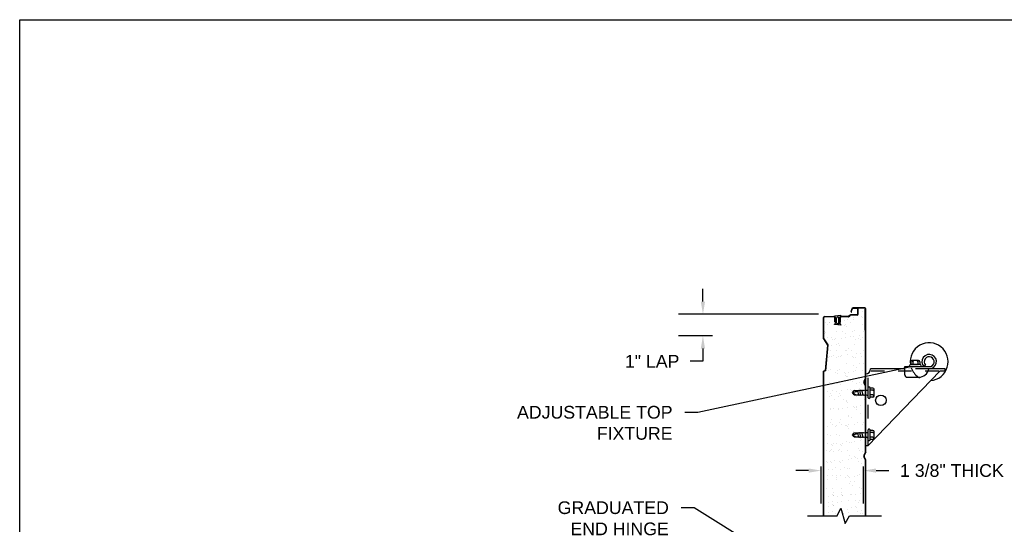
# Model space of a CAD drawing. Header units: inches. Extents: x 168.8 to 189.1, y 234.4 to 247.7.
# Tile 3 of 6: x 168.8 to 176.1, y 243.5 to 247.2. Entities that reach past the tile are written whole.
import ezdxf
from ezdxf import colors
from ezdxf.entities.mleader import LeaderData, LeaderLine
from ezdxf.math import Vec2, Vec3

# ---------------------------------------------------------------- set-up
doc = ezdxf.new("R2010")
doc.units = ezdxf.units.IN
doc.header["$LTSCALE"] = 0.25
doc.header["$MEASUREMENT"] = 0
doc.linetypes.add('HIDDEN2', pattern=[0.1875, 0.125, -0.0625])
doc.linetypes.add('HIDDEN3', pattern=[0.09375, 0.0625, -0.03125])
doc.layers.add('594', color=7, linetype='Continuous')
doc.layers.add('ANNOTATIONS', color=1, linetype='Continuous')
doc.styles.add('ARIAL', font='arial.ttf', dxfattribs={"height": 0.09375})
doc.styles.get("Standard").update_dxf_attribs({"font": 'romans.shx'})
doc.dimstyles.new('DIMSTYLE_5', dxfattribs={"dimtxt": 0.0625, "dimasz": 0.15, "dimexe": 0.18, "dimexo": 0.0625, "dimgap": 0.09, "dimtad": 0, "dimtih": 1, "dimtoh": 1, "dimdec": 5, "dimlfac": 8, "dimzin": 4, "dimdsep": 46, "dimtxsty": 'Standard', "dimcen": 0.09, "dimadec": 0, "dimazin": 0, "dimtp": 0.03125, "dimtm": 0.03125, "dimtfac": 1, "dimtdec": 5, "dimtofl": 0, "dimtmove": 0, "dimatfit": 3, "dimfxl": 1, "dimtolj": 1, "dimtzin": 4, "dimarcsym": 0})
doc.dimstyles.new('STANDARD$0', dxfattribs={"dimtxt": 0.09375, "dimasz": 0.09375, "dimexe": 0.03125, "dimexo": 0.046875, "dimgap": 0.09, "dimtad": 0, "dimtih": 1, "dimtoh": 1, "dimdec": 4, "dimzin": 0, "dimdsep": 46, "dimtxsty": 'ARIAL', "dimcen": 0.09, "dimadec": 0, "dimazin": 0, "dimtfac": 1, "dimtdec": 4, "dimtofl": 0, "dimtmove": 0, "dimatfit": 1, "dimfxl": 1, "dimtolj": 1, "dimtzin": 0, "dimarcsym": 0})

# ---------------------------------------------------------------- blocks, each defined once
blk = doc.blocks.new('*D13')
at = {"layer": 'ANNOTATIONS', "color": 0, "lineweight": -2, "transparency": 16777216}
for p, q in [((173.8232, 245.0993), (173.8232, 245.1931)), ((174.678, 245.0056), (173.6432, 245.0056)), ((173.8945, 244.8464), (173.6432, 244.8464)), ((173.8232, 244.7526), (173.8232, 244.6589)), ((173.8232, 244.6589), (173.7295, 244.6589))]:
    blk.add_line(p, q, dxfattribs=at)
at = {"layer": 'ANNOTATIONS', "color": 0, "transparency": 16777216}
for points in [[(173.8076, 245.0993), (173.8389, 245.0993), (173.8232, 245.0056)], [(173.8076, 244.7526), (173.8389, 244.7526), (173.8232, 244.8464)]]:
    blk.add_solid(points, dxfattribs=at)
at = {"layer": 'defpoints', "color": 0, "transparency": 16777216}
for p in [(174.7405, 245.0056), (173.8232, 244.8464), (173.957, 244.8464)]:
    blk.add_point(p, dxfattribs=at)
at = {"layer": 'ANNOTATIONS', "color": 0, "transparency": 16777216, "insert": (173.4478, 244.6589), "char_height": 0.09375, "attachment_point": 5, "style": 'ARIAL'}
blk.add_mtext('\\A1;1" LAP', dxfattribs=at)
blk = doc.blocks.new('*D14')
at = {"layer": 'ANNOTATIONS', "color": 0, "lineweight": -2, "transparency": 16777216}
for p, q in [((174.6976, 243.6092), (174.6976, 243.8826)), ((175.0101, 243.6092), (175.0101, 243.8826)), ((174.6039, 243.8513), (174.5101, 243.8513)), ((175.1039, 243.8513), (175.1976, 243.8513))]:
    blk.add_line(p, q, dxfattribs=at)
at = {"layer": 'ANNOTATIONS', "color": 0, "transparency": 16777216}
for points in [[(174.6039, 243.867), (174.6039, 243.8357), (174.6976, 243.8513)], [(175.1039, 243.867), (175.1039, 243.8357), (175.0101, 243.8513)]]:
    blk.add_solid(points, dxfattribs=at)
at = {"layer": 'defpoints', "color": 0, "transparency": 16777216}
for p in [(175.0101, 243.8513), (174.6976, 243.5623), (175.0101, 243.5623)]:
    blk.add_point(p, dxfattribs=at)
at = {"layer": 'ANNOTATIONS', "color": 0, "transparency": 16777216, "insert": (175.6639, 243.8513), "char_height": 0.09375, "attachment_point": 5, "style": 'ARIAL'}
blk.add_mtext('\\A1;1 3/8" THICK', dxfattribs=at)

msp = doc.modelspace()

# ---------------------------------------------------------------- linework, layer by layer
at = {"layer": '594'}
for p, q in [((174.91816, 245.02414), (174.92355, 245.04479)), ((174.92013, 245.02363), (174.92551, 245.04427)), ((174.92209, 245.02312), (174.92748, 245.04376)), ((175.01903, 245.05238), (174.93337, 245.05238)), ((175.01903, 245.05035), (174.93337, 245.05035)), ((174.96247, 245.04832), (174.93337, 245.04832)), ((174.96856, 245.00816), (174.96856, 245.04222)), ((174.9706, 245.00816), (174.9706, 245.04222)), ((175.01966, 245.04425), (175.01966, 244.888)), ((175.02513, 245.04425), (175.01966, 245.04425)), ((175.02513, 244.53742), (175.02513, 245.04425)), ((175.02716, 244.53742), (175.02716, 245.04425)), ((174.71466, 244.82356), (174.71466, 244.98113)), ((174.71716, 244.82432), (174.71716, 244.98113)), ((174.72325, 244.98972), (174.79153, 244.98972)), ((174.79153, 244.98722), (174.72325, 244.98722)), ((174.84325, 244.99644), (174.79638, 244.99152)), ((174.79638, 244.98823), (174.79638, 244.99152)), ((174.79763, 244.94972), (174.79763, 244.98113)), ((174.80013, 244.94972), (174.80013, 244.98113)), ((174.80263, 244.93993), (174.80263, 244.98124)), ((174.81044, 244.94323), (174.81044, 244.97794)), ((174.82229, 244.98481), (174.81604, 244.98416)), ((174.82919, 244.94257), (174.82919, 244.9786)), ((174.837, 244.93484), (174.837, 244.98633)), ((174.8395, 244.9466), (174.8395, 244.9816)), ((174.84153, 244.9466), (174.84153, 244.9816)), ((174.84325, 244.99644), (174.84325, 244.99332)), ((174.89854, 244.98972), (174.84763, 244.98972)), ((174.89854, 244.98769), (174.84763, 244.98769)), ((174.86632, 244.96154), (174.86632, 244.96154)), ((174.89235, 244.96497), (174.89235, 244.96497)), ((174.91103, 244.99969), (174.90285, 244.99151)), ((174.91246, 244.99825), (174.90429, 244.99007)), ((174.96247, 245.00207), (174.91677, 245.00207)), ((174.96247, 245.00003), (174.91677, 245.00003)), ((174.933, 244.97032), (174.933, 244.97032)), ((174.93989, 244.97896), (174.93989, 244.97896)), ((174.97228, 245.00522), (174.97228, 245.00522)), ((174.97337, 245.01388), (174.97337, 245.01388)), ((174.99336, 244.99179), (174.99336, 244.99179)), ((175.00019, 245.02523), (175.00019, 245.02523)), ((175.00091, 244.97926), (175.00091, 244.97926)), ((174.73173, 244.94382), (174.73173, 244.94382)), ((174.74455, 244.92783), (174.74455, 244.92783)), ((174.75776, 244.94725), (174.75776, 244.94725)), ((174.75785, 244.94287), (174.75785, 244.94287)), ((174.79638, 244.92965), (174.79638, 244.93294)), ((174.84325, 244.92472), (174.79638, 244.92965)), ((174.79763, 244.94972), (174.80013, 244.94972)), ((174.82229, 244.93635), (174.81604, 244.93701)), ((174.84153, 244.9466), (174.8395, 244.9466)), ((174.84325, 244.92785), (174.84325, 244.92472)), ((174.87283, 244.9244), (174.87283, 244.9244)), ((174.87543, 244.9295), (174.87543, 244.9295)), ((174.88205, 244.91595), (174.88205, 244.91595)), ((174.91356, 244.94315), (174.91356, 244.94315)), ((175.00334, 244.92889), (175.00334, 244.92889)), ((175.01966, 244.888), (175.02513, 244.888)), ((174.71466, 244.82356), (174.74495, 244.77857)), ((174.71716, 244.82432), (174.74752, 244.77923)), ((174.72233, 244.86602), (174.72233, 244.86602)), ((174.72253, 244.88051), (174.72253, 244.88051)), ((174.73174, 244.87207), (174.73174, 244.87207)), ((174.7477, 244.83149), (174.7477, 244.83149)), ((174.77524, 244.83221), (174.77524, 244.83221)), ((174.77783, 244.82043), (174.77783, 244.82043)), ((174.79824, 244.81766), (174.79824, 244.81766)), ((174.80386, 244.82386), (174.80386, 244.82386)), ((174.808, 244.87776), (174.808, 244.87776)), ((174.84451, 244.82921), (174.84451, 244.82921)), ((174.85695, 244.87974), (174.85695, 244.87974)), ((174.87804, 244.8663), (174.87804, 244.8663)), ((174.87858, 244.83316), (174.87858, 244.83316)), ((174.91242, 244.83815), (174.91242, 244.83815)), ((174.92555, 244.87609), (174.92555, 244.87609)), ((174.93845, 244.84158), (174.93845, 244.84158)), ((174.94304, 244.88262), (174.94304, 244.88262)), ((174.95394, 244.81795), (174.95394, 244.81795)), ((174.97531, 244.83049), (174.97531, 244.83049)), ((174.9791, 244.84693), (174.9791, 244.84693)), ((174.98453, 244.82204), (174.98453, 244.82204)), ((175.00649, 244.83255), (175.00649, 244.83255)), ((175.01266, 244.88002), (175.01266, 244.88002)), ((174.74495, 244.77857), (174.72746, 244.58948)), ((174.74752, 244.77923), (174.7298, 244.5876)), ((174.74163, 244.75425), (174.74163, 244.75425)), ((174.74703, 244.78142), (174.74703, 244.78142)), ((174.76271, 244.74082), (174.76271, 244.74082)), ((174.77011, 244.77816), (174.77011, 244.77816)), ((174.81115, 244.78142), (174.81115, 244.78142)), ((174.81361, 244.7383), (174.81361, 244.7383)), ((174.82501, 244.7866), (174.82501, 244.7866)), ((174.83422, 244.77816), (174.83422, 244.77816)), ((174.87772, 244.7383), (174.87772, 244.7383)), ((174.89733, 244.75453), (174.89733, 244.75453)), ((174.91842, 244.7411), (174.91842, 244.7411)), ((174.94619, 244.78628), (174.94619, 244.78628)), ((174.75018, 244.68508), (174.75018, 244.68508)), ((174.75085, 244.73515), (174.75085, 244.73515)), ((174.75982, 244.69704), (174.75982, 244.69704)), ((174.7745, 244.69246), (174.7745, 244.69246)), ((174.78584, 244.70047), (174.78584, 244.70047)), ((174.8143, 244.68508), (174.8143, 244.68508)), ((174.82393, 244.69704), (174.82393, 244.69704)), ((174.83862, 244.69246), (174.83862, 244.69246)), ((174.84996, 244.70047), (174.84996, 244.70047)), ((174.88173, 244.73682), (174.88173, 244.73682)), ((174.89061, 244.70582), (174.89061, 244.70582)), ((174.92749, 244.6927), (174.92749, 244.6927)), ((174.93671, 244.68425), (174.93671, 244.68425)), ((174.94934, 244.68994), (174.94934, 244.68994)), ((174.95852, 244.71476), (174.95852, 244.71476)), ((174.98455, 244.71819), (174.98455, 244.71819)), ((174.99432, 244.69274), (174.99432, 244.69274)), ((175.00964, 244.73621), (175.00964, 244.73621)), ((174.76578, 244.60051), (174.76578, 244.60051)), ((174.8299, 244.60051), (174.8299, 244.60051)), ((174.88488, 244.64048), (174.88488, 244.64048)), ((174.93772, 244.62933), (174.93772, 244.62933)), ((174.95249, 244.5936), (174.95249, 244.5936)), ((174.9588, 244.61589), (174.9588, 244.61589)), ((174.9802, 244.64439), (174.9802, 244.64439)), ((175.01279, 244.63987), (175.01279, 244.63987)), ((175.31544, 244.60238), (175.06299, 244.60238)), ((175.31544, 244.61922), (175.49622, 244.61922)), ((175.31544, 244.55985), (175.31544, 244.61922)), ((175.4322, 244.63477), (175.35493, 244.63477)), ((175.35997, 244.65469), (175.35997, 244.63477)), ((175.41778, 244.66407), (175.36935, 244.66407)), ((175.37599, 244.65469), (175.37599, 244.63477)), ((175.41114, 244.65469), (175.41114, 244.63477)), ((175.42716, 244.65469), (175.42716, 244.63477)), ((175.46947, 244.63078), (175.45718, 244.61922)), ((175.6131, 244.60238), (175.49438, 244.60238)), ((175.6131, 244.58582), (175.6131, 244.60238)), ((174.72746, 244.58948), (174.71466, 244.58541)), ((174.71466, 243.51676), (174.71466, 244.58541)), ((174.7298, 244.5876), (174.71716, 244.58358)), ((174.71716, 243.51676), (174.71716, 244.58358)), ((174.75333, 244.58873), (174.75333, 244.58873)), ((174.80592, 244.57366), (174.80592, 244.57366)), ((174.81488, 244.56725), (174.81488, 244.56725)), ((174.81745, 244.58873), (174.81745, 244.58873)), ((174.87003, 244.57366), (174.87003, 244.57366)), ((174.879, 244.56725), (174.879, 244.56725)), ((174.87966, 244.55491), (174.87966, 244.55491)), ((174.88803, 244.54414), (174.88803, 244.54414)), ((174.88888, 244.54646), (174.88888, 244.54646)), ((174.89606, 244.57708), (174.89606, 244.57708)), ((174.93671, 244.58243), (174.93671, 244.58243)), ((175.00462, 244.59137), (175.00462, 244.59137)), ((175.0246, 244.53494), (175.01403, 244.51119)), ((175.02646, 244.53412), (175.01588, 244.51037)), ((175.01594, 244.54352), (175.01594, 244.54352)), ((175.02716, 244.03675), (175.02716, 244.56654)), ((175.57403, 244.58582), (175.04372, 244.03675)), ((175.33419, 244.5411), (175.4181, 244.5411)), ((174.75648, 244.49239), (174.75648, 244.49239)), ((174.75827, 244.50384), (174.75827, 244.50384)), ((174.77936, 244.49041), (174.77936, 244.49041)), ((174.8206, 244.49239), (174.8206, 244.49239)), ((174.82239, 244.50384), (174.82239, 244.50384)), ((174.84347, 244.49041), (174.84347, 244.49041)), ((174.89118, 244.4478), (174.89118, 244.4478)), ((174.91613, 244.45027), (174.91613, 244.45027)), ((174.93238, 244.5066), (174.93238, 244.5066)), ((174.94216, 244.45369), (174.94216, 244.45369)), ((174.95564, 244.49726), (174.95564, 244.49726)), ((174.9781, 244.50412), (174.9781, 244.50412)), ((174.98215, 244.461), (174.98215, 244.461)), ((174.98281, 244.45905), (174.98281, 244.45905)), ((174.99136, 244.45256), (174.99136, 244.45256)), ((174.99918, 244.49069), (174.99918, 244.49069)), ((175.0246, 244.47575), (175.01403, 244.4995)), ((175.02646, 244.47657), (175.01588, 244.50033)), ((175.01909, 244.44718), (175.01909, 244.44718)), ((175.02513, 243.99055), (175.02513, 244.47327)), ((175.02716, 243.99055), (175.02716, 244.47327)), ((175.04372, 244.38875), (175.04372, 244.46601)), ((175.05927, 244.38875), (175.05927, 244.46601)), ((175.07919, 244.46097), (175.05927, 244.46097)), ((175.08856, 244.40316), (175.08856, 244.4516)), ((174.74345, 244.43597), (174.74345, 244.43597)), ((174.75963, 244.39605), (174.75963, 244.39605)), ((174.76772, 244.41712), (174.76772, 244.41712)), ((174.77694, 244.40867), (174.77694, 244.40867)), ((174.7841, 244.44133), (174.7841, 244.44133)), ((174.79865, 244.37863), (174.79865, 244.37863)), ((174.80757, 244.43597), (174.80757, 244.43597)), ((174.82375, 244.39605), (174.82375, 244.39605)), ((174.83184, 244.41712), (174.83184, 244.41712)), ((174.84106, 244.40867), (174.84106, 244.40867)), ((174.84822, 244.44133), (174.84822, 244.44133)), ((174.86277, 244.37863), (174.86277, 244.37863)), ((174.91938, 244.44205), (174.91938, 244.44205)), ((174.92841, 244.42738), (174.94091, 244.44261)), ((174.92841, 244.42738), (174.96946, 244.43748)), ((174.92841, 244.42738), (174.95434, 244.41214)), ((174.94091, 244.41214), (174.92841, 244.42738)), ((174.94091, 244.44261), (174.97231, 244.44261)), ((174.94091, 244.41214), (174.97077, 244.41214)), ((174.95879, 244.40092), (174.95879, 244.40092)), ((174.97545, 244.40839), (174.9684, 244.44261)), ((174.97077, 244.41214), (174.97545, 244.40839)), ((174.97231, 244.44261), (174.97545, 244.44636)), ((174.97545, 244.44636), (174.98012, 244.44261)), ((174.97545, 244.40839), (174.97858, 244.41214)), ((174.97858, 244.41214), (174.98326, 244.40839)), ((174.98012, 244.44261), (174.98326, 244.44636)), ((174.99107, 244.40839), (174.98326, 244.44636)), ((174.98326, 244.44636), (174.98794, 244.44261)), ((174.98326, 244.40839), (174.98639, 244.41214)), ((174.98639, 244.41214), (174.99107, 244.40839)), ((174.98794, 244.44261), (174.99107, 244.44636)), ((174.99107, 244.44636), (174.99575, 244.44261)), ((174.99107, 244.40839), (174.9942, 244.41214)), ((174.9942, 244.41214), (174.99888, 244.40839)), ((174.99575, 244.44261), (174.99888, 244.44636)), ((174.99888, 244.44636), (175.00356, 244.44261)), ((175.0067, 244.40839), (174.99888, 244.44636)), ((174.99888, 244.40839), (175.00202, 244.41214)), ((175.00202, 244.41214), (175.0067, 244.40839)), ((175.00356, 244.44261), (175.0067, 244.44636)), ((175.0067, 244.44636), (175.01137, 244.44261)), ((175.0067, 244.40839), (175.00983, 244.41214)), ((175.00983, 244.41214), (175.01451, 244.40839)), ((175.01137, 244.44261), (175.01451, 244.44636)), ((175.01451, 244.44636), (175.01919, 244.44261)), ((175.01451, 244.40839), (175.01764, 244.41214)), ((175.01764, 244.41214), (175.02232, 244.40839)), ((175.01848, 244.37892), (175.01848, 244.37892)), ((175.01919, 244.44261), (175.02232, 244.44636)), ((175.02232, 244.44636), (175.027, 244.44261)), ((175.02232, 244.40839), (175.02545, 244.41214)), ((175.02545, 244.41214), (175.03013, 244.40839)), ((175.027, 244.44261), (175.03013, 244.44636)), ((175.03013, 244.44636), (175.04372, 244.44636)), ((175.03013, 244.40839), (175.03327, 244.41214)), ((175.03327, 244.41214), (175.03795, 244.40839)), ((175.03795, 244.40839), (175.04372, 244.40839)), ((175.07919, 244.44496), (175.05927, 244.44496)), ((175.07919, 244.4098), (175.05927, 244.4098)), ((175.07919, 244.39378), (175.05927, 244.39378)), ((174.76353, 244.30916), (174.76353, 244.30916)), ((174.78955, 244.31259), (174.78955, 244.31259)), ((174.82764, 244.30916), (174.82764, 244.30916)), ((174.85367, 244.31259), (174.85367, 244.31259)), ((174.88386, 244.3652), (174.88386, 244.3652)), ((174.88456, 244.36881), (174.88456, 244.36881)), ((174.89432, 244.31794), (174.89432, 244.31794)), ((174.89433, 244.35146), (174.89433, 244.35146)), ((174.93432, 244.32321), (174.93432, 244.32321)), ((174.94354, 244.31476), (174.94354, 244.31476)), ((174.95976, 244.31684), (174.95976, 244.31684)), ((174.96194, 244.30458), (174.96194, 244.30458)), ((174.96223, 244.32688), (174.96223, 244.32688)), ((174.98826, 244.33031), (174.98826, 244.33031)), ((175.02224, 244.35084), (175.02224, 244.35084)), ((174.76278, 244.29971), (174.76278, 244.29971)), ((174.77261, 244.23102), (174.77261, 244.23102)), ((174.8269, 244.29971), (174.8269, 244.29971)), ((174.83673, 244.23102), (174.83673, 244.23102)), ((174.89748, 244.25511), (174.89748, 244.25511)), ((174.90315, 244.25343), (174.90315, 244.25343)), ((174.92424, 244.23999), (174.92424, 244.23999)), ((174.98704, 244.2749), (174.98704, 244.2749)), ((174.74171, 244.17683), (174.74171, 244.17683)), ((174.76593, 244.20337), (174.76593, 244.20337)), ((174.78032, 244.19136), (174.78032, 244.19136)), ((174.80583, 244.17683), (174.80583, 244.17683)), ((174.80963, 244.18577), (174.80963, 244.18577)), ((174.83005, 244.20337), (174.83005, 244.20337)), ((174.84444, 244.19136), (174.84444, 244.19136)), ((174.87374, 244.18577), (174.87374, 244.18577)), ((174.8865, 244.18542), (174.8865, 244.18542)), ((174.89571, 244.17697), (174.89571, 244.17697)), ((174.89977, 244.1892), (174.89977, 244.1892)), ((174.90063, 244.15877), (174.90063, 244.15877)), ((174.94042, 244.19455), (174.94042, 244.19455)), ((174.96509, 244.20823), (174.96509, 244.20823)), ((175.00014, 244.19164), (175.00014, 244.19164)), ((175.00833, 244.20349), (175.00833, 244.20349)), ((174.74479, 244.11451), (174.74479, 244.11451)), ((174.76908, 244.10703), (174.76908, 244.10703)), ((174.80891, 244.11451), (174.80891, 244.11451)), ((174.8332, 244.10703), (174.8332, 244.10703)), ((174.92841, 244.11488), (174.94091, 244.13011)), ((174.92841, 244.11488), (174.96946, 244.12498)), ((174.94091, 244.09964), (174.92841, 244.11488)), ((174.92841, 244.11488), (174.95434, 244.09964)), ((174.93921, 244.13711), (174.93921, 244.13711)), ((174.94091, 244.13011), (174.97231, 244.13011)), ((174.94091, 244.09964), (174.97077, 244.09964)), ((174.97545, 244.09589), (174.9684, 244.13011)), ((174.97077, 244.09964), (174.97545, 244.09589)), ((174.97231, 244.13011), (174.97545, 244.13386)), ((174.97545, 244.13386), (174.98012, 244.13011)), ((174.97545, 244.09589), (174.97858, 244.09964)), ((174.97858, 244.09964), (174.98326, 244.09589)), ((174.98012, 244.13011), (174.98326, 244.13386)), ((174.99107, 244.09589), (174.98326, 244.13386)), ((174.98326, 244.13386), (174.98794, 244.13011)), ((174.98326, 244.09589), (174.98639, 244.09964)), ((174.98639, 244.09964), (174.99107, 244.09589)), ((174.98794, 244.13011), (174.99107, 244.13386)), ((174.98898, 244.09151), (174.98898, 244.09151)), ((174.99107, 244.13386), (174.99575, 244.13011)), ((174.99107, 244.09589), (174.9942, 244.09964)), ((174.9942, 244.09964), (174.99888, 244.09589)), ((174.99575, 244.13011), (174.99888, 244.13386)), ((174.99819, 244.08307), (174.99819, 244.08307)), ((175.0067, 244.09589), (174.99888, 244.13386)), ((174.99888, 244.13386), (175.00356, 244.13011)), ((174.99888, 244.09589), (175.00202, 244.09964)), ((175.00202, 244.09964), (175.0067, 244.09589)), ((175.00356, 244.13011), (175.0067, 244.13386)), ((175.0067, 244.13386), (175.01137, 244.13011)), ((175.0067, 244.09589), (175.00983, 244.09964)), ((175.00983, 244.09964), (175.01451, 244.09589)), ((175.01137, 244.13011), (175.01451, 244.13386)), ((175.01451, 244.13386), (175.01919, 244.13011)), ((175.01451, 244.09589), (175.01764, 244.09964)), ((175.01764, 244.09964), (175.02232, 244.09589)), ((175.01919, 244.13011), (175.02232, 244.13386)), ((175.02232, 244.13386), (175.027, 244.13011)), ((175.02232, 244.09589), (175.02545, 244.09964)), ((175.02545, 244.09964), (175.03013, 244.09589)), ((175.027, 244.13011), (175.03013, 244.13386)), ((175.03013, 244.13386), (175.04372, 244.13386)), ((175.03013, 244.09589), (175.03327, 244.09964)), ((175.03327, 244.09964), (175.03795, 244.09589)), ((175.03795, 244.09589), (175.04372, 244.09589)), ((175.04372, 244.07625), (175.04372, 244.15351)), ((175.05927, 244.07625), (175.05927, 244.15351)), ((175.07919, 244.14847), (175.05927, 244.14847)), ((175.07919, 244.13246), (175.05927, 244.13246)), ((175.07919, 244.0973), (175.05927, 244.0973)), ((175.08856, 244.09066), (175.08856, 244.1391)), ((174.74716, 244.04809), (174.74716, 244.04809)), ((174.77223, 244.01069), (174.77223, 244.01069)), ((174.77455, 244.04763), (174.77455, 244.04763)), ((174.78377, 244.03918), (174.78377, 244.03918)), ((174.78781, 244.05344), (174.78781, 244.05344)), ((174.81128, 244.04809), (174.81128, 244.04809)), ((174.83635, 244.01069), (174.83635, 244.01069)), ((174.83867, 244.04763), (174.83867, 244.04763)), ((174.84789, 244.03918), (174.84789, 244.03918)), ((174.85193, 244.05344), (174.85193, 244.05344)), ((174.88482, 244.06615), (174.88482, 244.06615)), ((174.90378, 244.06243), (174.90378, 244.06243)), ((174.91984, 244.06238), (174.91984, 244.06238)), ((174.94587, 244.06581), (174.94587, 244.06581)), ((174.97139, 244.01555), (174.97139, 244.01555)), ((174.98652, 244.07116), (174.98652, 244.07116)), ((175.02716, 244.03675), (175.04372, 244.03675)), ((175.07919, 244.08128), (175.05927, 244.08128)), ((174.73428, 244.00273), (174.73428, 244.00273)), ((174.75536, 243.9893), (174.75536, 243.9893)), ((174.76409, 244.00273), (174.76409, 244.00273)), ((174.78518, 243.9893), (174.78518, 243.9893)), ((174.82821, 244.00273), (174.82821, 244.00273)), ((174.84929, 243.9893), (174.84929, 243.9893)), ((174.89139, 243.99932), (174.89139, 243.99932)), ((174.90693, 243.96609), (174.90693, 243.96609)), ((174.9252, 243.94094), (174.9252, 243.94094)), ((174.94115, 243.95372), (174.94115, 243.95372)), ((174.95037, 243.94528), (174.95037, 243.94528)), ((174.96594, 243.93899), (174.96594, 243.93899)), ((174.98392, 244.00302), (174.98392, 244.00302)), ((174.99197, 243.94242), (174.99197, 243.94242)), ((175.005, 243.98958), (175.005, 243.98958)), ((175.0246, 243.98807), (175.01403, 243.96432)), ((175.0246, 243.92887), (175.01403, 243.95262)), ((175.02646, 243.98724), (175.01588, 243.96349)), ((175.02646, 243.9297), (175.01588, 243.95345)), ((174.73742, 243.92128), (174.73742, 243.92128)), ((174.74557, 243.91435), (174.74557, 243.91435)), ((174.76724, 243.92128), (174.76724, 243.92128)), ((174.77538, 243.91435), (174.77538, 243.91435)), ((174.79326, 243.9247), (174.79326, 243.9247)), ((174.80447, 243.87753), (174.80447, 243.87753)), ((174.83135, 243.92128), (174.83135, 243.92128)), ((174.8395, 243.91435), (174.8395, 243.91435)), ((174.85738, 243.9247), (174.85738, 243.9247)), ((174.86859, 243.87753), (174.86859, 243.87753)), ((174.89803, 243.93005), (174.89803, 243.93005)), ((174.91008, 243.86975), (174.91008, 243.86975)), ((174.97454, 243.91921), (174.97454, 243.91921)), ((174.99387, 243.90542), (174.99387, 243.90542)), ((175.0243, 243.87781), (175.0243, 243.87781)), ((175.02513, 243.51676), (175.02513, 243.9264)), ((175.02716, 243.51676), (175.02716, 243.9264)), ((174.74576, 243.81546), (174.74576, 243.81546)), ((174.74963, 243.86153), (174.74963, 243.86153)), ((174.77853, 243.818), (174.77853, 243.818)), ((174.77945, 243.86153), (174.77945, 243.86153)), ((174.80987, 243.81546), (174.80987, 243.81546)), ((174.81334, 243.79789), (174.81334, 243.79789)), ((174.84265, 243.818), (174.84265, 243.818)), ((174.84356, 243.86153), (174.84356, 243.86153)), ((174.87745, 243.79789), (174.87745, 243.79789)), ((174.88967, 243.8641), (174.88967, 243.8641)), ((174.89333, 243.81593), (174.89333, 243.81593)), ((174.90254, 243.80748), (174.90254, 243.80748)), ((174.90348, 243.80131), (174.90348, 243.80131)), ((174.94413, 243.80667), (174.94413, 243.80667)), ((174.96558, 243.81574), (174.96558, 243.81574)), ((174.97769, 243.82287), (174.97769, 243.82287)), ((175.01204, 243.81561), (175.01204, 243.81561)), ((174.73483, 243.72166), (174.73483, 243.72166)), ((174.74542, 243.78895), (174.74542, 243.78895)), ((174.78168, 243.72166), (174.78168, 243.72166)), ((174.80954, 243.78895), (174.80954, 243.78895)), ((174.84579, 243.72166), (174.84579, 243.72166)), ((174.90897, 243.75232), (174.90897, 243.75232)), ((174.91323, 243.77341), (174.91323, 243.77341)), ((174.93006, 243.73889), (174.93006, 243.73889)), ((174.94604, 243.76763), (174.94604, 243.76763)), ((174.98084, 243.72653), (174.98084, 243.72653)), ((174.99581, 243.72202), (174.99581, 243.72202)), ((174.75087, 243.66021), (174.75087, 243.66021)), ((174.78139, 243.67814), (174.78139, 243.67814)), ((174.78614, 243.69025), (174.78614, 243.69025)), ((174.7906, 243.66969), (174.7906, 243.66969)), ((174.79152, 243.66556), (174.79152, 243.66556)), ((174.81499, 243.66021), (174.81499, 243.66021)), ((174.8455, 243.67814), (174.8455, 243.67814)), ((174.85025, 243.69025), (174.85025, 243.69025)), ((174.85472, 243.66969), (174.85472, 243.66969)), ((174.85564, 243.66556), (174.85564, 243.66556)), ((174.91638, 243.67707), (174.91638, 243.67707)), ((174.92355, 243.6745), (174.92355, 243.6745)), ((174.94958, 243.67793), (174.94958, 243.67793)), ((174.99023, 243.68328), (174.99023, 243.68328)), ((175.00503, 243.71358), (175.00503, 243.71358)), ((175.00596, 243.69053), (175.00596, 243.69053)), ((174.75061, 243.6134), (174.75061, 243.6134)), ((174.75087, 243.585), (174.75087, 243.585)), ((174.78139, 243.60293), (174.78139, 243.60293)), ((174.78483, 243.62532), (174.78483, 243.62532)), ((174.7906, 243.59449), (174.7906, 243.59449)), ((174.79152, 243.59035), (174.79152, 243.59035)), ((174.81473, 243.6134), (174.81473, 243.6134)), ((174.84894, 243.62532), (174.84894, 243.62532)), ((174.89822, 243.62983), (174.89822, 243.62983)), ((174.91953, 243.58073), (174.91953, 243.58073)), ((174.94799, 243.58423), (174.94799, 243.58423)), ((174.94935, 243.62712), (174.94935, 243.62712)), ((174.9572, 243.57579), (174.9572, 243.57579)), ((174.97044, 243.61369), (174.97044, 243.61369)), ((174.98399, 243.63019), (174.98399, 243.63019)), ((174.59734, 243.51676), (174.81678, 243.51676)), ((174.75061, 243.5382), (174.75061, 243.5382)), ((174.78483, 243.55012), (174.78483, 243.55012)), ((174.8069, 243.5319), (174.8069, 243.5319)), ((174.81678, 243.51676), (174.84394, 243.57316)), ((174.84394, 243.57316), (174.8745, 243.46112)), ((174.86109, 243.53682), (174.86109, 243.53682)), ((174.8745, 243.46112), (174.9063, 243.51676)), ((174.89064, 243.56505), (174.89064, 243.56505)), ((174.90174, 243.54217), (174.90174, 243.54217)), ((174.9063, 243.51676), (175.14448, 243.51676)), ((174.96965, 243.55111), (174.96965, 243.55111)), ((174.98714, 243.53385), (174.98714, 243.53385)), ((174.99568, 243.55454), (174.99568, 243.55454)), ((175.0007, 243.53593), (175.0007, 243.53593))]:
    msp.add_line(p, q, dxfattribs=at)
at = {"layer": '594', "linetype": 'HIDDEN2'}
msp.add_line((175.49438, 244.60238), (175.31544, 244.60238), dxfattribs=at)
at = {"layer": '594', "linetype": 'HIDDEN3'}
for p, q in [((175.04372, 244.03675), (175.04372, 244.5706)), ((175.56612, 244.58582), (175.05893, 244.58582))]:
    msp.add_line(p, q, dxfattribs=at)
at = {"layer": '594', "linetype": 'Continuous'}
msp.add_line((175.6131, 244.58582), (175.57403, 244.58582), dxfattribs=at)
at = {"layer": '594'}
msp.add_circle((175.13919, 244.3705), 0.03906, dxfattribs=at)
for centre, radius, start, end in [((174.93337, 245.04222), 0.01016, 90, 165.379126), ((174.93337, 245.04222), 0.00813, 90, 165.379126), ((174.93337, 245.04222), 0.00609, 90, 165.379126), ((174.96247, 245.04222), 0.00813, 0, 90), ((174.96247, 245.04222), 0.00609, 0, 90), ((175.01903, 245.04425), 0.00813, 0, 90), ((175.01903, 245.04425), 0.00609, 0, 90), ((174.72325, 244.98113), 0.00859, 90, 180), ((174.72325, 244.98113), 0.00609, 90, 180), ((174.79153, 244.98113), 0.00859, 0, 90), ((174.79153, 244.98113), 0.00609, 0, 90), ((174.7956, 244.98124), 0.00703, 0, 83.62063), ((174.81669, 244.97794), 0.00625, 96, 180), ((174.82294, 244.9786), 0.00625, 0, 96), ((174.84403, 244.98633), 0.00703, 96.37937, 180), ((174.84763, 244.9816), 0.00813, 90, 180), ((174.84763, 244.9816), 0.00609, 90, 180), ((174.89854, 244.99582), 0.00609, 270, 315), ((174.89854, 244.99582), 0.00813, 270, 315), ((174.91677, 244.99394), 0.00813, 90, 135), ((174.91677, 244.99394), 0.00609, 90, 135), ((174.92013, 245.02363), 0.00203, 165.379126, 345.379126), ((174.96247, 245.00816), 0.00609, 270, 0), ((174.96247, 245.00816), 0.00813, 270, 0), ((174.7956, 244.93993), 0.00703, 276.37937, 0), ((174.81669, 244.94323), 0.00625, 180, 264), ((174.82294, 244.94257), 0.00625, 264, 0), ((174.84403, 244.93484), 0.00703, 180, 263.62063), ((175.49622, 244.65594), 0.13984, 274.46385, 188.707873), ((175.49622, 244.65594), 0.05359, 268.035395, 223.245926), ((175.49622, 244.65594), 0.03672, 270, 223.245926), ((175.02716, 244.60238), 0.03583, 270, 360), ((175.36121, 244.62699), 0.00999, 128.935918, 231.064082), ((175.36935, 244.65469), 0.00937, 90, 180), ((175.36661, 244.65469), 0.00937, 0, 81.614461), ((175.38536, 244.65469), 0.00937, 90, 180), ((175.40177, 244.65469), 0.00937, 0, 90), ((175.42052, 244.65469), 0.00937, 98.385539, 180), ((175.41778, 244.65469), 0.00937, 0, 90), ((175.4181, 244.61922), 0.07812, 270, 347.549459), ((175.42591, 244.62699), 0.00999, 308.935918, 51.064082), ((175.01903, 244.53742), 0.00609, 336.001053, 0), ((175.01903, 244.53742), 0.00813, 336.001053, 0), ((175.33419, 244.55985), 0.01875, 180, 270), ((175.02716, 244.50535), 0.01438, 156.001053, 203.998947), ((175.02716, 244.50535), 0.01234, 156.001053, 203.998947), ((175.01903, 244.47327), 0.00609, 0, 23.998947), ((175.01903, 244.47327), 0.00813, 0, 23.998947), ((175.05149, 244.45973), 0.00999, 38.935918, 141.064082), ((175.07919, 244.4516), 0.00937, 0, 90), ((175.07919, 244.45433), 0.00937, 270, 351.614461), ((175.05149, 244.39503), 0.00999, 218.935918, 321.064082), ((175.07919, 244.43558), 0.00937, 0, 90), ((175.07919, 244.41917), 0.00937, 270, 0), ((175.07919, 244.40042), 0.00937, 8.385539, 90), ((175.07919, 244.40316), 0.00937, 270, 0), ((175.05149, 244.14723), 0.00999, 38.935918, 141.064082), ((175.07919, 244.1391), 0.00937, 0, 90), ((175.07919, 244.14183), 0.00937, 270, 351.614461), ((175.07919, 244.12308), 0.00937, 0, 90), ((175.07919, 244.10667), 0.00937, 270, 0), ((175.07919, 244.08792), 0.00937, 8.385539, 90), ((175.07919, 244.09066), 0.00937, 270, 0), ((175.05149, 244.08253), 0.00999, 218.935918, 321.064082), ((175.02716, 243.95847), 0.01438, 156.001053, 203.998947), ((175.02716, 243.95847), 0.01234, 156.001053, 203.998947), ((175.01903, 243.99055), 0.00609, 336.001053, 0), ((175.01903, 243.99055), 0.00813, 336.001053, 0), ((175.01903, 243.9264), 0.00609, 0, 23.998947), ((175.01903, 243.9264), 0.00813, 0, 23.998947)]:
    msp.add_arc(centre, radius, start, end, dxfattribs=at)
at = {"layer": '594', "linetype": 'HIDDEN3'}
msp.add_arc((175.49622, 244.65594), 0.13984, 198.657345, 269.756937, dxfattribs=at)
at = {"layer": 'defpoints'}
msp.add_lwpolyline([(189.05875, 234.44685), (168.77187, 234.44685), (168.77187, 247.18196), (189.05875, 247.18196)], close=True, dxfattribs=at)

# ---------------------------------------------------------------- dimensions: what is measured, and where the dimension line sits
at = {"layer": 'ANNOTATIONS'}
dim = msp.add_linear_dim(base=(173.82323, 244.84638), p1=(174.74053, 245.00555), p2=(173.95704, 244.84638), angle=270, text='1" LAP', dimstyle='DIMSTYLE_5', override={"dimtxt": 0.08, "dimasz": 0.09375, "dimdec": 3, "dimlunit": 4, "dimtxsty": 'ARIAL'}, dxfattribs=at)
dim.commit()
dim.dimension.update_dxf_attribs({"geometry": '*D13', "text_midpoint": (173.44783, 244.65888), "dimtype": 160})
dim = msp.add_linear_dim(base=(175.01015, 243.85134), p1=(174.69765, 243.56233), p2=(175.01015, 243.56233), text='1 3/8" THICK', dimstyle='STANDARD$0', dxfattribs=at)
dim.commit()
dim.dimension.update_dxf_attribs({"geometry": '*D14', "text_midpoint": (175.66393, 243.85134)})

# ---------------------------------------------------------------- leaders
ml = msp.add_multileader_mtext('Standard', dxfattribs=at)
ml.set_content('ADJUSTABLE TOP FIXTURE', color=256, style='ARIAL')
ml.set_leader_properties()
ml.build(insert=Vec2(0, 0))
ml.multileader.update_dxf_attribs({"dogleg_length": 0.36, "arrow_head_size": 0.09375})
ctx = ml.context
ctx.base_point, ctx.char_height, ctx.arrow_head_size, ctx.landing_gap_size, ctx.plane_origin = Vec3(172.36433, 244.2816), 0.09375, 0.09375, 0.09, Vec3(171.86886, 244.57532)
ctx.text_align_type = 2
notes = []
notes.append((ctx, [(1, (1, 1, 0), (173.78647, 244.2816), (-1, 0), 0.09796, [(0, [(175.43144, 244.63341)], 0, [])])]))
ctx.mtext.insert, ctx.mtext.width, ctx.mtext.alignment, ctx.mtext.flow_direction = Vec3(173.59852, 244.32928), 1.3483014, 3, 5
ml = msp.add_multileader_mtext('Standard', dxfattribs=at)
ml.set_content(' GRADUATED\\PEND HINGE', color=256, style='ARIAL')
ml.set_leader_properties()
ml.build(insert=Vec2(0, 0))
ml.multileader.update_dxf_attribs({"dogleg_length": 0.36, "arrow_head_size": 0.09375})
ctx = ml.context
ctx.base_point, ctx.char_height, ctx.arrow_head_size, ctx.landing_gap_size, ctx.plane_origin = Vec3(172.62956, 243.57643), 0.09375, 0.09375, 0.09, Vec3(171.84158, 243.87015)
ctx.text_align_type = 2
notes.append((ctx, [(1, (1, 1, 0), (173.7592, 243.57643), (-1, 0), 0.09796, [(0, [(175.27521, 242.6286)], 0, [])])]))
ctx.mtext.insert, ctx.mtext.width, ctx.mtext.alignment, ctx.mtext.flow_direction = Vec3(173.57124, 243.6241), 1.7447527, 3, 5
for ctx, leaders in notes:
    for number, flags, end, landing, length, lines in leaders:
        leader = LeaderData()
        leader.index, (leader.has_last_leader_line, leader.has_dogleg_vector, leader.attachment_direction) = number, flags
        leader.last_leader_point, leader.dogleg_vector, leader.dogleg_length = Vec3(end), Vec3(landing), length
        for number, points, colour, breaks in lines:
            line = LeaderLine()
            line.index, line.vertices, line.color, line.breaks = number, Vec3.list(points), colors.encode_raw_color(colour), breaks
            leader.lines.append(line)
        ctx.leaders.append(leader)

doc.saveas('drawing.dxf')
